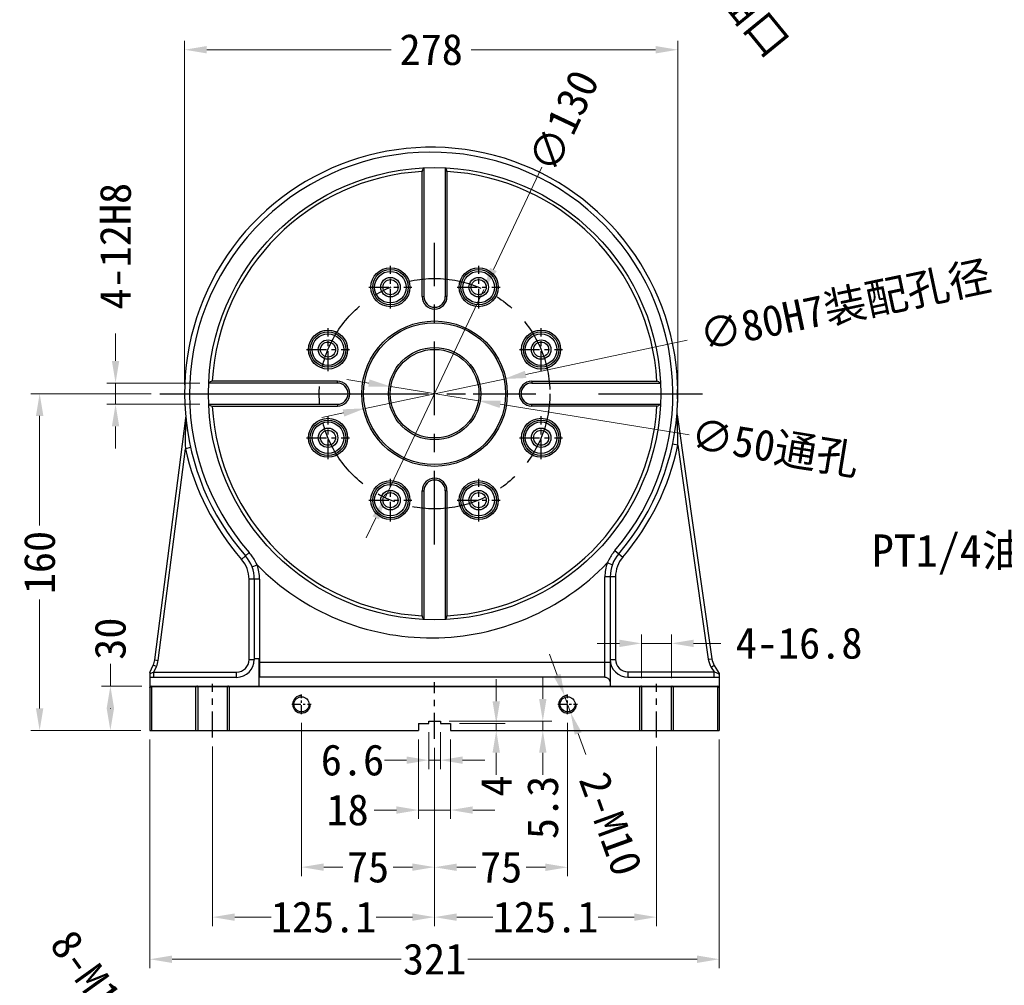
# Model space of a CAD drawing. Header units: millimetres. Extents: x 601 to 2924, y 6 to 1830.
# Tile 18 of 23: x 1474 to 2029, y 523 to 1068. Entities that reach past the tile are written whole.
import ezdxf

# ---------------------------------------------------------------- set-up
doc = ezdxf.new("R2010")
doc.units = ezdxf.units.MM
doc.linetypes.add('CENTER', pattern=[1.75, 1, -0.25, 0.25, -0.25])
doc.layers.add('025', color=1, linetype='Continuous')
doc.styles.get("Standard").update_dxf_attribs({"font": 'MS Gothic.ttf'})
doc.dimstyles.get("Standard").update_dxf_attribs({"dimscale": 5, "dimtxt": 3.5, "dimasz": 2.5, "dimexe": 1, "dimexo": 1, "dimgap": 0.009, "dimtad": 0, "dimdsep": 46, "dimtxsty": 'Standard', "dimcen": 0, "dimclrd": 3, "dimclre": 3, "dimclrt": 1, "dimazin": 2, "dimtfac": 1, "dimtmove": 0, "dimatfit": 3, "dimfxl": 0, "dimtolj": 1, "dimtzin": 0, "dimlwd": 0, "dimlwe": 0, "dimarcsym": 0})

# ---------------------------------------------------------------- blocks, each defined once
blk = doc.blocks.new('*D14')
at = {"layer": '025', "color": 3, "lineweight": 0}
for p, q in [((1716.39, 1274.74), (1708.48, 1284.41)), ((1724.3, 1265.06), (1734.84, 1252.16)), ((1817.55, 1150.94), (1742.75, 1242.48))]:
    blk.add_line(p, q, dxfattribs=at)
at = {"layer": '025', "color": 3}
for points in [[(1718, 1276.05), (1714.78, 1273.42), (1724.3, 1265.06)], [(1744.36, 1243.8), (1741.14, 1241.16), (1734.84, 1252.16)]]:
    blk.add_solid(points, dxfattribs=at)
at = {"layer": 'Defpoints', "color": 0}
for p in [(1724.3, 1265.06), (1734.84, 1252.16)]:
    blk.add_point(p, dxfattribs=at)
at = {"layer": '025', "color": 1, "insert": (1859.53, 1099.57), "char_height": 17.5, "attachment_point": 5, "rotation": 309.2549}
blk.add_mtext('\\A1;{\\fNSimSun|b0|i0|c134|p49;PT3/8注油口}', dxfattribs=at)
blk = doc.blocks.new('*D36')
at = {"layer": '025', "color": 3, "lineweight": 0}
for p, q in [((1768.22, 984.29), (1740.93, 926.62)), ((1679.97, 797.82), (1735.58, 915.33)), ((1674.62, 786.52), (1669.27, 775.23))]:
    blk.add_line(p, q, dxfattribs=at)
at = {"layer": '025', "color": 3}
for points in [[(1739.04, 927.52), (1742.81, 925.73), (1735.58, 915.33)], [(1672.73, 787.42), (1676.5, 785.63), (1679.97, 797.82)]]:
    blk.add_solid(points, dxfattribs=at)
at = {"layer": 'Defpoints', "color": 0}
for p in [(1735.58, 915.33), (1679.97, 797.82)]:
    blk.add_point(p, dxfattribs=at)
at = {"layer": '025', "color": 1, "insert": (1780.54, 1010.32), "char_height": 17.5, "attachment_point": 5, "rotation": 64.6716}
blk.add_mtext('\\A1;∅130', dxfattribs=at)
blk = doc.blocks.new('*D15')
at = {"layer": '025', "color": 3, "lineweight": 0}
for p, q in [((1850.1, 886.68), (1759.14, 867.44)), ((1668.64, 848.3), (1746.91, 864.85)), ((1656.41, 845.71), (1644.18, 843.12))]:
    blk.add_line(p, q, dxfattribs=at)
at = {"layer": '025', "color": 3}
for points in [[(1758.71, 869.48), (1759.57, 865.4), (1746.91, 864.85)], [(1655.98, 847.75), (1656.84, 843.67), (1668.64, 848.3)]]:
    blk.add_solid(points, dxfattribs=at)
at = {"layer": 'Defpoints', "color": 0}
for p in [(1746.91, 864.85), (1668.64, 848.3)]:
    blk.add_point(p, dxfattribs=at)
at = {"layer": '025', "color": 1, "insert": (1939.4, 905.57), "char_height": 17.5, "attachment_point": 5, "rotation": 11.944}
blk.add_mtext('\\A1;{\\fMS Gothic|b0|i0|c128|p49;∅80H7\\fSimSun|b0|i0|c134|p2;装配孔径}', dxfattribs=at)
blk = doc.blocks.new('*D38')
at = {"layer": '025', "color": 3, "lineweight": 0}
for p, q in [((1566.87, 861.57), (1566.87, 1055.56)), ((1844.87, 861.57), (1844.87, 1055.56)), ((1579.37, 1050.56), (1683.33, 1050.56)), ((1832.37, 1050.56), (1728.42, 1050.56))]:
    blk.add_line(p, q, dxfattribs=at)
at = {"layer": '025', "color": 3}
for points in [[(1579.37, 1052.65), (1579.37, 1048.48), (1566.87, 1050.56)], [(1832.37, 1052.65), (1832.37, 1048.48), (1844.87, 1050.56)]]:
    blk.add_solid(points, dxfattribs=at)
at = {"layer": 'Defpoints', "color": 0}
for p in [(1844.87, 1050.56), (1566.87, 856.57), (1844.87, 856.57)]:
    blk.add_point(p, dxfattribs=at)
at = {"layer": '025', "color": 1, "insert": (1705.87, 1050.56), "char_height": 17.5, "attachment_point": 5}
blk.add_mtext('\\A1;278', dxfattribs=at)
blk = doc.blocks.new('*D16')
at = {"layer": '025', "color": 3, "lineweight": 0}
for p, q in [((1527.95, 875.07), (1527.95, 890.54)), ((1575.41, 862.57), (1522.95, 862.57)), ((1527.95, 850.57), (1527.95, 862.57)), ((1575.41, 850.57), (1522.95, 850.57)), ((1527.95, 838.07), (1527.95, 825.57))]:
    blk.add_line(p, q, dxfattribs=at)
at = {"layer": '025', "color": 3}
for points in [[(1525.87, 875.07), (1530.04, 875.07), (1527.95, 862.57)], [(1525.87, 838.07), (1530.04, 838.07), (1527.95, 850.57)]]:
    blk.add_solid(points, dxfattribs=at)
at = {"layer": 'Defpoints', "color": 0}
for p in [(1580.41, 862.57), (1527.95, 850.57), (1580.41, 850.57)]:
    blk.add_point(p, dxfattribs=at)
at = {"layer": '025', "color": 1, "insert": (1527.95, 939.76), "char_height": 17.5, "attachment_point": 5, "rotation": 90}
blk.add_mtext('\\A1;4-{\\fMS Gothic|b0|i0|c128|p49;12}H8', dxfattribs=at)
blk = doc.blocks.new('*D17')
at = {"layer": '025', "color": 3, "lineweight": 0}
for p, q in [((1547.97, 856.57), (1480.17, 856.57)), ((1485.17, 844.07), (1485.17, 782.22)), ((1485.17, 679.07), (1485.17, 740.47)), ((1542.27, 666.57), (1480.17, 666.57))]:
    blk.add_line(p, q, dxfattribs=at)
at = {"layer": '025', "color": 3}
for points in [[(1483.08, 844.07), (1487.25, 844.07), (1485.17, 856.57)], [(1483.08, 679.07), (1487.25, 679.07), (1485.17, 666.57)]]:
    blk.add_solid(points, dxfattribs=at)
at = {"layer": 'Defpoints', "color": 0}
for p in [(1552.97, 856.57), (1485.17, 666.57), (1547.27, 666.57)]:
    blk.add_point(p, dxfattribs=at)
at = {"layer": '025', "color": 1, "insert": (1485.17, 761.34), "char_height": 17.5, "attachment_point": 5, "rotation": 90}
blk.add_mtext('\\A1;160', dxfattribs=at)
blk = doc.blocks.new('*D18')
at = {"layer": '025', "color": 3, "lineweight": 0}
for p, q in [((1525.03, 691.67), (1525.03, 704.17)), ((1542.73, 691.67), (1520.03, 691.67)), ((1525.03, 679.07), (1525.03, 679.17)), ((1542.27, 666.57), (1520.03, 666.57))]:
    blk.add_line(p, q, dxfattribs=at)
at = {"layer": '025', "color": 3}
for points in [[(1522.95, 679.17), (1527.12, 679.17), (1525.03, 691.67)], [(1522.95, 679.07), (1527.12, 679.07), (1525.03, 666.57)]]:
    blk.add_solid(points, dxfattribs=at)
at = {"layer": 'Defpoints', "color": 0}
for p in [(1547.73, 691.67), (1525.03, 666.57), (1547.27, 666.57)]:
    blk.add_point(p, dxfattribs=at)
at = {"layer": '025', "color": 1, "insert": (1525.03, 718.39), "char_height": 17.5, "attachment_point": 5, "rotation": 90}
blk.add_mtext('\\A1;30', dxfattribs=at)
blk = doc.blocks.new('*D19')
at = {"layer": '025', "color": 3, "lineweight": 0}
for p, q in [((1547.27, 661.57), (1547.27, 532.59)), ((1868.27, 661.57), (1868.27, 532.59)), ((1559.77, 537.59), (1688.98, 537.59)), ((1855.77, 537.59), (1726.57, 537.59))]:
    blk.add_line(p, q, dxfattribs=at)
at = {"layer": '025', "color": 3}
for points in [[(1559.77, 539.67), (1559.77, 535.5), (1547.27, 537.59)], [(1855.77, 539.67), (1855.77, 535.5), (1868.27, 537.59)]]:
    blk.add_solid(points, dxfattribs=at)
at = {"layer": 'Defpoints', "color": 0}
for p in [(1547.27, 666.57), (1868.27, 666.57), (1547.27, 537.59)]:
    blk.add_point(p, dxfattribs=at)
at = {"layer": '025', "color": 1, "insert": (1707.77, 537.59), "char_height": 17.5, "attachment_point": 5}
blk.add_mtext('\\A1;321', dxfattribs=at)
blk = doc.blocks.new('*D20')
at = {"layer": '025', "color": 3, "lineweight": 0}
for p, q in [((1824.47, 696.17), (1824.47, 720.74)), ((1841.27, 696.17), (1841.27, 720.74)), ((1811.97, 715.74), (1799.47, 715.74)), ((1824.47, 715.74), (1841.27, 715.74)), ((1853.77, 715.74), (1869.04, 715.74))]:
    blk.add_line(p, q, dxfattribs=at)
at = {"layer": '025', "color": 3}
for points in [[(1811.97, 717.83), (1811.97, 713.66), (1824.47, 715.74)], [(1853.77, 717.83), (1853.77, 713.66), (1841.27, 715.74)]]:
    blk.add_solid(points, dxfattribs=at)
at = {"layer": 'Defpoints', "color": 0}
for p in [(1841.27, 715.74), (1824.47, 691.17), (1841.27, 691.17)]:
    blk.add_point(p, dxfattribs=at)
at = {"layer": '025', "color": 1, "insert": (1913.25, 715.74), "char_height": 17.5, "attachment_point": 5}
blk.add_mtext('\\A1;4-{\\fMS Gothic|b0|i0|c128|p49;16.8}', dxfattribs=at)
blk = doc.blocks.new('*D39')
at = {"layer": '025', "color": 3, "lineweight": 0}
for p, q in [((1582.67, 657.57), (1582.67, 556.33)), ((1707.77, 656.87), (1707.77, 556.33)), ((1595.17, 561.33), (1615.59, 561.33)), ((1695.27, 561.33), (1674.85, 561.33))]:
    blk.add_line(p, q, dxfattribs=at)
at = {"layer": '025', "color": 3}
for points in [[(1595.17, 563.41), (1595.17, 559.24), (1582.67, 561.33)], [(1695.27, 563.41), (1695.27, 559.24), (1707.77, 561.33)]]:
    blk.add_solid(points, dxfattribs=at)
at = {"layer": 'Defpoints', "color": 0}
for p in [(1582.67, 662.57), (1707.77, 661.87), (1707.77, 561.33)]:
    blk.add_point(p, dxfattribs=at)
at = {"layer": '025', "color": 1, "insert": (1645.22, 561.33), "char_height": 17.5, "attachment_point": 5}
blk.add_mtext('\\A1;125.1', dxfattribs=at)
blk = doc.blocks.new('*D40')
at = {"layer": '025', "color": 3, "lineweight": 0}
for p, q in [((1707.77, 656.87), (1707.77, 556.33)), ((1832.87, 657.57), (1832.87, 556.33)), ((1720.27, 561.33), (1740.69, 561.33)), ((1820.37, 561.33), (1799.95, 561.33))]:
    blk.add_line(p, q, dxfattribs=at)
at = {"layer": '025', "color": 3}
for points in [[(1720.27, 563.41), (1720.27, 559.24), (1707.77, 561.33)], [(1820.37, 563.41), (1820.37, 559.24), (1832.87, 561.33)]]:
    blk.add_solid(points, dxfattribs=at)
at = {"layer": 'Defpoints', "color": 0}
for p in [(1707.77, 661.87), (1832.87, 662.57), (1832.87, 561.33)]:
    blk.add_point(p, dxfattribs=at)
at = {"layer": '025', "color": 1, "insert": (1770.32, 561.33), "char_height": 17.5, "attachment_point": 5}
blk.add_mtext('\\A1;125.1', dxfattribs=at)
blk = doc.blocks.new('*D21')
at = {"layer": '025', "color": 3, "lineweight": 0}
for p, q in [((1698.77, 661.57), (1698.77, 616.73)), ((1716.77, 661.57), (1716.77, 616.73)), ((1686.27, 621.73), (1673.77, 621.73)), ((1716.77, 621.73), (1698.77, 621.73)), ((1729.27, 621.73), (1741.77, 621.73))]:
    blk.add_line(p, q, dxfattribs=at)
at = {"layer": '025', "color": 3}
for points in [[(1686.27, 623.81), (1686.27, 619.65), (1698.77, 621.73)], [(1729.27, 623.81), (1729.27, 619.65), (1716.77, 621.73)]]:
    blk.add_solid(points, dxfattribs=at)
at = {"layer": 'Defpoints', "color": 0}
for p in [(1698.77, 666.57), (1716.77, 666.57), (1716.77, 621.73)]:
    blk.add_point(p, dxfattribs=at)
at = {"layer": '025', "color": 1, "insert": (1658.73, 621.73), "char_height": 17.5, "attachment_point": 5}
blk.add_mtext('\\A1;{\\fMS Gothic|b0|i0|c128|p49;18} ', dxfattribs=at)
blk = doc.blocks.new('*D22')
at = {"layer": '025', "color": 3, "lineweight": 0}
for p, q in [((1742.53, 683.07), (1742.53, 695.57)), ((1721.77, 670.57), (1747.53, 670.57)), ((1742.53, 670.57), (1742.53, 666.57)), ((1742.53, 654.07), (1742.53, 641.57))]:
    blk.add_line(p, q, dxfattribs=at)
at = {"layer": '025', "color": 3}
for points in [[(1740.45, 683.07), (1744.62, 683.07), (1742.53, 670.57)], [(1740.45, 654.07), (1744.62, 654.07), (1742.53, 666.57)]]:
    blk.add_solid(points, dxfattribs=at)
at = {"layer": 'Defpoints', "color": 0}
for p in [(1716.77, 670.57), (1742.53, 666.57), (1742.53, 666.57)]:
    blk.add_point(p, dxfattribs=at)
at = {"layer": '025', "color": 1, "insert": (1742.53, 635.28), "char_height": 17.5, "attachment_point": 5, "rotation": 90}
blk.add_mtext('\\A1;4', dxfattribs=at)
blk = doc.blocks.new('*D23')
at = {"layer": '025', "color": 3, "lineweight": 0}
for p, q in [((1768.79, 684.37), (1768.79, 696.87)), ((1716.07, 671.87), (1773.79, 671.87)), ((1768.79, 671.87), (1768.79, 666.57)), ((1757.27, 666.57), (1773.79, 666.57)), ((1768.79, 654.07), (1768.79, 641.57))]:
    blk.add_line(p, q, dxfattribs=at)
at = {"layer": '025', "color": 3}
for points in [[(1766.7, 684.37), (1770.87, 684.37), (1768.79, 671.87)], [(1766.7, 654.07), (1770.87, 654.07), (1768.79, 666.57)]]:
    blk.add_solid(points, dxfattribs=at)
at = {"layer": 'Defpoints', "color": 0}
for p in [(1711.07, 671.87), (1752.27, 666.57), (1768.79, 666.57)]:
    blk.add_point(p, dxfattribs=at)
at = {"layer": '025', "color": 1, "insert": (1768.79, 623.2), "char_height": 17.5, "attachment_point": 5, "rotation": 90}
blk.add_mtext('\\A1;5.3', dxfattribs=at)
blk = doc.blocks.new('*D24')
at = {"layer": '025', "color": 3, "lineweight": 0}
for p, q in [((1704.47, 665.57), (1704.47, 644.87)), ((1711.07, 665.57), (1711.07, 644.87)), ((1691.97, 649.87), (1679.47, 649.87)), ((1711.07, 649.87), (1704.47, 649.87)), ((1723.57, 649.87), (1736.07, 649.87))]:
    blk.add_line(p, q, dxfattribs=at)
at = {"layer": '025', "color": 3}
for points in [[(1691.97, 651.96), (1691.97, 647.79), (1704.47, 649.87)], [(1723.57, 651.96), (1723.57, 647.79), (1711.07, 649.87)]]:
    blk.add_solid(points, dxfattribs=at)
at = {"layer": 'Defpoints', "color": 0}
for p in [(1704.47, 670.57), (1711.07, 670.57), (1711.07, 649.87)]:
    blk.add_point(p, dxfattribs=at)
at = {"layer": '025', "color": 1, "insert": (1661.51, 649.87), "char_height": 17.5, "attachment_point": 5}
blk.add_mtext('\\A1;6.6', dxfattribs=at)
blk = doc.blocks.new('*D41')
at = {"layer": '025', "color": 3, "lineweight": 0}
for p, q in [((1632.77, 670.87), (1632.77, 584.52)), ((1707.77, 656.87), (1707.77, 584.52)), ((1645.27, 589.52), (1656.06, 589.52)), ((1695.27, 589.52), (1684.48, 589.52))]:
    blk.add_line(p, q, dxfattribs=at)
at = {"layer": '025', "color": 3}
for points in [[(1645.27, 591.6), (1645.27, 587.44), (1632.77, 589.52)], [(1695.27, 591.6), (1695.27, 587.44), (1707.77, 589.52)]]:
    blk.add_solid(points, dxfattribs=at)
at = {"layer": 'Defpoints', "color": 0}
for p in [(1632.77, 675.87), (1707.77, 661.87), (1707.77, 589.52)]:
    blk.add_point(p, dxfattribs=at)
at = {"layer": '025', "color": 1, "insert": (1670.27, 589.52), "char_height": 17.5, "attachment_point": 5}
blk.add_mtext('\\A1;75', dxfattribs=at)
blk = doc.blocks.new('*D42')
at = {"layer": '025', "color": 3, "lineweight": 0}
for p, q in [((1782.77, 670.87), (1782.77, 584.46)), ((1707.77, 656.87), (1707.77, 584.46)), ((1720.27, 589.46), (1731.06, 589.46)), ((1770.27, 589.46), (1759.48, 589.46))]:
    blk.add_line(p, q, dxfattribs=at)
at = {"layer": '025', "color": 3}
for points in [[(1720.27, 591.54), (1720.27, 587.37), (1707.77, 589.46)], [(1770.27, 591.54), (1770.27, 587.37), (1782.77, 589.46)]]:
    blk.add_solid(points, dxfattribs=at)
at = {"layer": 'Defpoints', "color": 0}
for p in [(1782.77, 675.87), (1707.77, 661.87), (1707.77, 589.46)]:
    blk.add_point(p, dxfattribs=at)
at = {"layer": '025', "color": 1, "insert": (1745.27, 589.46), "char_height": 17.5, "attachment_point": 5}
blk.add_mtext('\\A1;75', dxfattribs=at)
blk = doc.blocks.new('*D43')
at = {"layer": '025', "color": 3, "lineweight": 0}
for p, q in [((1776.84, 697.84), (1772.6, 709.6)), ((1781.08, 686.08), (1784.47, 676.67)), ((1792.95, 653.15), (1788.71, 664.91))]:
    blk.add_line(p, q, dxfattribs=at)
at = {"layer": '025', "color": 3}
for points in [[(1778.8, 698.54), (1774.88, 697.13), (1781.08, 686.08)], [(1790.67, 665.62), (1786.75, 664.21), (1784.47, 676.67)]]:
    blk.add_solid(points, dxfattribs=at)
at = {"layer": 'Defpoints', "color": 0}
for p in [(1781.08, 686.08), (1784.47, 676.67)]:
    blk.add_point(p, dxfattribs=at)
at = {"layer": '025', "color": 1, "insert": (1807.09, 613.91), "char_height": 17.5, "attachment_point": 5, "rotation": 289.8254}
blk.add_mtext('\\A1;2-M10', dxfattribs=at)
blk = doc.blocks.new('*D46')
at = {"layer": '025', "color": 3, "lineweight": 0}
for p, q in [((1670.75, 862.55), (1658.41, 864.54)), ((1683.09, 860.56), (1732.45, 852.59)), ((1851.22, 833.42), (1744.79, 850.6))]:
    blk.add_line(p, q, dxfattribs=at)
at = {"layer": '025', "color": 3}
for points in [[(1671.08, 864.61), (1670.42, 860.49), (1683.09, 860.56)], [(1745.13, 852.66), (1744.46, 848.54), (1732.45, 852.59)]]:
    blk.add_solid(points, dxfattribs=at)
at = {"layer": 'Defpoints', "color": 0}
for p in [(1683.09, 860.56), (1732.45, 852.59)]:
    blk.add_point(p, dxfattribs=at)
at = {"layer": '025', "color": 1, "insert": (1899.58, 825.62), "char_height": 17.5, "attachment_point": 5, "rotation": 350.8313}
blk.add_mtext('\\A1;{\\fMS Gothic|b0|i0|c128|p49;∅50通孔}', dxfattribs=at)
blk = doc.blocks.new('*D66')
at = {"layer": '025', "color": 3, "lineweight": 0}
for p, q in [((1538.87, 492.76), (1566.59, 454.14)), ((1580.87, 434.23), (1573.87, 443.98)), ((1588.16, 424.08), (1595.45, 413.92))]:
    blk.add_line(p, q, dxfattribs=at)
at = {"layer": '025', "color": 3}
for points in [[(1568.28, 455.35), (1564.89, 452.92), (1573.87, 443.98)], [(1589.85, 425.29), (1586.47, 422.86), (1580.87, 434.23)]]:
    blk.add_solid(points, dxfattribs=at)
at = {"layer": 'Defpoints', "color": 0}
for p in [(1573.87, 443.98), (1580.87, 434.23)]:
    blk.add_point(p, dxfattribs=at)
at = {"layer": '025', "color": 1, "insert": (1514.55, 526.64), "char_height": 17.5, "attachment_point": 5, "rotation": 305.668}
blk.add_mtext('\\A1;8-M12', dxfattribs=at)

msp = doc.modelspace()

# ---------------------------------------------------------------- linework, layer by layer
at = {"color": 7, "linetype": 'Continuous'}
for p, q in [((1701.773, 983.934), (1701.773, 911.325)), ((1713.773, 983.934), (1713.773, 911.325)), ((1700.773, 911.325), (1700.773, 981.88)), ((1714.773, 981.88), (1714.773, 911.325)), ((1700.773, 911.325), (1701.773, 911.325)), ((1714.773, 911.325), (1713.773, 911.325)), ((1653.023, 862.575), (1580.414, 862.575)), ((1653.023, 863.575), (1582.468, 863.575)), ((1653.023, 862.575), (1653.023, 863.575)), ((1762.523, 863.575), (1833.078, 863.575)), ((1762.523, 863.575), (1762.523, 862.575)), ((1762.523, 862.575), (1835.132, 862.575)), ((1580.414, 850.575), (1653.023, 850.575)), ((1582.468, 849.575), (1653.023, 849.575)), ((1653.023, 850.575), (1653.023, 849.575)), ((1762.523, 850.575), (1835.132, 850.575)), ((1762.523, 849.575), (1762.523, 850.575)), ((1833.078, 849.575), (1762.523, 849.575)), ((1844.443, 844.732), (1864.029, 707.112)), ((1550.02, 706.38), (1567.487, 842.739)), ((1844.871, 827.531), (1841.934, 828.144)), ((1844.871, 827.531), (1862.049, 706.83)), ((1552.003, 706.126), (1567.303, 825.555)), ((1570.23, 826.21), (1567.303, 825.555)), ((1700.773, 801.825), (1701.773, 801.825)), ((1700.773, 731.27), (1700.773, 801.825)), ((1701.773, 801.825), (1701.773, 729.216)), ((1714.773, 801.825), (1713.773, 801.825)), ((1713.773, 801.825), (1713.773, 729.216)), ((1714.773, 801.825), (1714.773, 731.27)), ((1603.318, 766.909), (1598.971, 763.108)), ((1809.456, 768.099), (1813.846, 764.349)), ((1807.953, 760.075), (1805.13, 761.091)), ((1604.914, 758.904), (1607.725, 759.951)), ((1603.173, 706.575), (1603.173, 751.919)), ((1609.173, 751.919), (1603.173, 751.919)), ((1606.173, 751.919), (1606.173, 706.575)), ((1609.173, 751.919), (1609.173, 696.675)), ((1809.773, 753.307), (1803.773, 753.307)), ((1803.773, 696.675), (1803.773, 753.307)), ((1806.773, 753.307), (1806.773, 691.675)), ((1809.773, 753.307), (1809.773, 706.675)), ((1550.02, 706.38), (1552.003, 706.126)), ((1603.173, 706.575), (1606.173, 706.575)), ((1606.173, 707.275), (1608.773, 707.275)), ((1608.773, 707.275), (1608.773, 691.675)), ((1608.773, 705.092), (1806.773, 705.092)), ((1806.773, 706.675), (1809.773, 706.675)), ((1862.049, 706.83), (1864.029, 707.112)), ((1547.273, 699.275), (1549.2, 703.504)), ((1549.608, 699.575), (1547.273, 698.524)), ((1551.02, 702.675), (1549.2, 703.504)), ((1549.608, 699.575), (1551.02, 702.675)), ((1549.608, 696.575), (1549.608, 699.575)), ((1549.608, 699.575), (1596.173, 699.575)), ((1596.173, 696.575), (1596.173, 699.575)), ((1816.773, 699.675), (1865.307, 699.675)), ((1816.773, 699.675), (1816.773, 696.675)), ((1865.449, 703.221), (1863.753, 702.162)), ((1863.753, 702.162), (1865.307, 699.675)), ((1865.307, 696.675), (1865.307, 699.675)), ((1867.415, 698.675), (1865.307, 699.675)), ((1865.449, 703.221), (1868.273, 698.702)), ((1547.273, 699.275), (1547.273, 666.575)), ((1596.173, 696.575), (1547.273, 696.575)), ((1803.773, 696.675), (1609.173, 696.675)), ((1816.773, 696.675), (1868.273, 696.675)), ((1868.273, 698.702), (1868.273, 666.575)), ((1548.273, 691.675), (1548.273, 666.575)), ((1548.273, 691.675), (1867.273, 691.675)), ((1591.001, 691.175), (1548.273, 691.175)), ((1573.273, 666.575), (1573.273, 691.675)), ((1574.273, 691.175), (1574.273, 666.575)), ((1841.201, 691.175), (1591.073, 691.175)), ((1591.073, 666.575), (1591.073, 691.175)), ((1592.073, 691.675), (1592.073, 666.575)), ((1823.473, 666.575), (1823.473, 691.675)), ((1824.473, 691.175), (1824.473, 666.575)), ((1867.273, 691.175), (1841.273, 691.175)), ((1841.273, 666.575), (1841.273, 691.175)), ((1842.273, 691.675), (1842.273, 666.575)), ((1867.273, 691.675), (1867.273, 666.575)), ((1704.473, 671.875), (1711.073, 671.875)), ((1704.473, 670.575), (1704.473, 671.875)), ((1711.073, 671.875), (1711.073, 670.575)), ((1547.273, 666.575), (1698.773, 666.575)), ((1698.773, 670.575), (1704.473, 670.575)), ((1698.773, 670.575), (1698.773, 666.575)), ((1711.073, 670.575), (1716.773, 670.575)), ((1716.773, 670.575), (1716.773, 666.575)), ((1716.773, 666.575), (1868.273, 666.575))]:
    msp.add_line(p, q, dxfattribs=at)
at = {"color": 1, "linetype": 'CENTER', "ltscale": 41.656}
for p, q in [((1707.773, 771.475), (1707.773, 941.675)), ((1662.673, 856.575), (1752.873, 856.575))]:
    msp.add_line(p, q, dxfattribs=at)
at = {"color": 1, "linetype": 'CENTER', "ltscale": 11.176}
for p, q in [((1682.898, 904.527), (1682.898, 928.727)), ((1732.647, 904.527), (1732.647, 928.727)), ((1670.798, 916.627), (1694.998, 916.627)), ((1720.547, 916.627), (1744.747, 916.627)), ((1647.721, 869.349), (1647.721, 893.549)), ((1767.825, 869.349), (1767.825, 893.549)), ((1635.621, 881.449), (1659.821, 881.449)), ((1755.725, 881.449), (1779.925, 881.449)), ((1647.721, 819.601), (1647.721, 843.801)), ((1767.825, 819.601), (1767.825, 843.801)), ((1635.621, 831.701), (1659.821, 831.701)), ((1755.725, 831.701), (1779.925, 831.701)), ((1682.898, 784.423), (1682.898, 808.623)), ((1732.647, 784.423), (1732.647, 808.623)), ((1670.798, 796.523), (1694.998, 796.523)), ((1720.547, 796.523), (1744.747, 796.523))]:
    msp.add_line(p, q, dxfattribs=at)
at = {"color": 1, "linetype": 'CENTER', "ltscale": 141.224}
msp.add_line((1552.973, 856.575), (1858.773, 856.575), dxfattribs=at)
at = {"color": 1, "linetype": 'CENTER', "ltscale": 14.732}
for p, q in [((1707.773, 661.875), (1707.773, 693.922)), ((1582.673, 662.575), (1582.673, 692.832)), ((1832.873, 662.575), (1832.873, 692.832))]:
    msp.add_line(p, q, dxfattribs=at)
at = {"color": 7, "linetype": 'Continuous'}
for centre, radius in [((1707.773, 856.575), 127.5), ((1682.898, 916.627), 11), ((1732.647, 916.627), 11), ((1682.898, 916.627), 10), ((1682.898, 916.627), 8.9), ((1682.898, 916.627), 5.5), ((1732.647, 916.627), 10), ((1732.647, 916.627), 8.9), ((1732.647, 916.627), 5.5), ((1682.898, 916.627), 4.25), ((1732.647, 916.627), 4.25), ((1707.773, 856.575), 41), ((1707.773, 856.575), 40), ((1647.721, 881.449), 11), ((1647.721, 881.449), 10), ((1647.721, 881.449), 8.9), ((1767.825, 881.449), 11), ((1767.825, 881.449), 10), ((1767.825, 881.449), 8.9), ((1647.721, 881.449), 5.5), ((1647.721, 881.449), 4.25), ((1707.773, 856.575), 26), ((1767.825, 881.449), 5.5), ((1767.825, 881.449), 4.25), ((1707.773, 856.575), 25), ((1647.721, 831.701), 11), ((1647.721, 831.701), 10), ((1647.721, 831.701), 8.9), ((1767.825, 831.701), 11), ((1767.825, 831.701), 10), ((1767.825, 831.701), 8.9), ((1647.721, 831.701), 5.5), ((1647.721, 831.701), 4.25), ((1767.825, 831.701), 5.5), ((1767.825, 831.701), 4.25), ((1682.898, 796.523), 11), ((1682.898, 796.523), 10), ((1682.898, 796.523), 8.9), ((1732.647, 796.523), 11), ((1732.647, 796.523), 10), ((1732.647, 796.523), 8.9), ((1682.898, 796.523), 5.5), ((1682.898, 796.523), 4.25), ((1732.647, 796.523), 5.5), ((1732.647, 796.523), 4.25), ((1632.773, 681.375), 4.25), ((1782.773, 681.375), 4.25)]:
    msp.add_circle(centre, radius, dxfattribs=at)
at = {"color": 1, "linetype": 'CENTER', "ltscale": 41.656}
msp.add_circle((1707.773, 856.575), 65, dxfattribs=at)
at = {"color": 7, "linetype": 'Continuous'}
for centre, radius, start, end in [((1705.873, 856.575), 139, 2.06004, 221.16386), ((1705.873, 856.575), 136.225, 319.49761, 221.16385), ((1707.773, 856.575), 125.5, 93.19744, 176.80256), ((1707.773, 856.575), 125.5, 3.19744, 86.80256), ((1707.773, 911.325), 7, 180, 0), ((1707.773, 911.325), 6, 180, 0), ((1653.023, 856.575), 7, 270, 90), ((1653.023, 856.575), 6, 270, 90), ((1762.523, 856.575), 7, 90, 270), ((1762.523, 856.575), 6, 90, 270), ((1705.873, 856.575), 139, 358.02606, 1.97294), ((1861.825, 856.583), 17.375, 180.02611, 182.823), ((1707.773, 856.575), 125.5, 183.19744, 266.80256), ((1707.773, 856.575), 125.5, 273.19744, 356.80256), ((1705.873, 856.575), 139, 319.49748, 357.93996), ((1847.413, 845.155), 3, 175.38713, 188.1), ((1524.546, 828.167), 320.326, 359.88623, 2.96432), ((1887.506, 830.701), 320.245, 177.84581, 180.92076), ((1564.512, 843.12), 3, 352.7, 5.43716), ((1705.873, 856.575), 142, 319.49748, 348.19763), ((1705.873, 856.575), 142, 192.61808, 221.16386), ((1707.773, 801.825), 7, 0, 180), ((1707.773, 801.825), 6, 0, 180), ((1826.773, 753.307), 20, 139.49748, 180), ((1586.173, 751.919), 17, 0.00016, 41.16386), ((1586.173, 751.919), 20, 0, 41.16386), ((1705.873, 856.575), 137.729, 224.55155, 316.10979), ((1826.773, 753.307), 23, 160.22073, 180), ((1826.773, 753.307), 17, 139.49748, 179.99984), ((1586.173, 751.919), 23, 0, 20.44061), ((1540.101, 707.651), 10, 335.5, 352.7), ((1540.101, 707.651), 12, 335.5, 352.7), ((1596.173, 706.575), 10, 270, 0), ((1596.173, 706.575), 7, 269.99856, 0.00144), ((1816.773, 706.675), 10, 180, 270), ((1816.773, 706.675), 7, 179.99856, 270.00144), ((1873.929, 708.521), 12, 188.1, 212), ((1873.929, 708.521), 10, 188.1, 212), ((1609.174, 694.134), 2.541, 90.0178, 99.07534), ((1548.273, 690.675), 1, 90, 180), ((1573.773, 691.175), 0.5, 0, 89.99711), ((1591.573, 691.175), 0.5, 90.00294, 180), ((1823.973, 691.175), 0.5, 0, 89.99714), ((1841.773, 691.175), 0.5, 90.00294, 180), ((1867.273, 690.675), 1, 0, 90)]:
    msp.add_arc(centre, radius, start, end, dxfattribs=at)
for points, knots in [([(1701.773, 983.665), (1701.497, 983.493), (1700.981, 982.976), (1700.773, 982.259), (1700.773, 981.88)], [0, 0, 0, 0, 0.4617473, 1, 1, 1, 1]), ([(1714.773, 981.88), (1714.773, 982.259), (1714.565, 982.976), (1714.049, 983.493), (1713.773, 983.665)], [0, 0, 0, 0, 0.5382545, 1, 1, 1, 1]), ([(1582.468, 863.575), (1582.089, 863.575), (1581.372, 863.367), (1580.855, 862.851), (1580.682, 862.575)], [0, 0, 0, 0, 0.5382545, 1, 1, 1, 1]), ([(1834.863, 862.575), (1834.691, 862.851), (1834.174, 863.367), (1833.457, 863.575), (1833.078, 863.575)], [0, 0, 0, 0, 0.4617473, 1, 1, 1, 1]), ([(1844.783, 861.572), (1844.797, 861.188), (1844.756, 860.39), (1844.567, 858.732), (1844.45, 857.448), (1844.45, 856.575)], [0, 0, 0, 0, 0.2298891, 0.4770849, 1, 1, 1, 1]), ([(1844.472, 855.727), (1844.507, 855.003), (1844.66, 853.626), (1844.807, 852.24), (1844.783, 851.578)], [0, 0, 0, 0, 0.5227624, 1, 1, 1, 1]), ([(1580.682, 850.575), (1580.855, 850.299), (1581.372, 849.783), (1582.089, 849.575), (1582.468, 849.575)], [0, 0, 0, 0, 0.4617473, 1, 1, 1, 1]), ([(1833.078, 849.575), (1833.457, 849.575), (1834.174, 849.783), (1834.691, 850.299), (1834.863, 850.575)], [0, 0, 0, 0, 0.5382545, 1, 1, 1, 1]), ([(1607.725, 759.951), (1607.452, 760.584), (1606.261, 763.066), (1604.676, 765.356), (1603.318, 766.909)], [0, 0, 0, 0, 0.250359, 1, 1, 1, 1]), ([(1809.456, 768.099), (1809.008, 767.575), (1807.301, 765.417), (1805.923, 762.994), (1805.13, 761.091)], [0, 0, 0, 0, 0.2503807, 1, 1, 1, 1]), ([(1700.773, 731.27), (1700.773, 730.891), (1700.981, 730.174), (1701.497, 729.657), (1701.773, 729.484)], [0, 0, 0, 0, 0.5382545, 1, 1, 1, 1]), ([(1713.773, 729.484), (1714.049, 729.657), (1714.565, 730.174), (1714.773, 730.891), (1714.773, 731.27)], [0, 0, 0, 0, 0.4617473, 1, 1, 1, 1]), ([(1803.773, 696.675), (1804.188, 696.675), (1805.029, 696.457), (1806.006, 695.634), (1806.627, 694.523), (1806.773, 693.684), (1806.773, 693.268)], [0, 0, 0, 0, 0.2493714, 0.49933, 0.7495521, 1, 1, 1, 1]), ([(1868.273, 698.268), (1868.209, 698.298), (1867.923, 698.434), (1867.637, 698.57), (1867.415, 698.675)], [0, 0, 0, 0, 0.2235144, 1, 1, 1, 1]), ([(1547.273, 690.675), (1547.273, 690.74), (1547.34, 690.891), (1547.566, 691.044), (1547.888, 691.151), (1548.138, 691.175), (1548.273, 691.175)], [0, 0, 0, 0, 0.1622406, 0.3782461, 0.6641725, 1, 1, 1, 1]), ([(1867.273, 691.175), (1867.408, 691.175), (1867.658, 691.151), (1867.98, 691.044), (1868.205, 690.891), (1868.273, 690.74), (1868.273, 690.675)], [0, 0, 0, 0, 0.3356132, 0.621641, 0.8377684, 1, 1, 1, 1])]:
    msp.add_open_spline(points, degree=3, knots=knots, dxfattribs=at)
at = {"layer": '025', "color": 1, "linetype": 'CENTER', "ltscale": 5.08}
for p, q in [((1632.773, 675.875), (1632.773, 686.875)), ((1782.773, 675.875), (1782.773, 686.875)), ((1627.273, 681.375), (1638.273, 681.375)), ((1777.273, 681.375), (1788.273, 681.375))]:
    msp.add_line(p, q, dxfattribs=at)
at = {"layer": '025', "color": 0}
for centre in [(1632.773, 681.375), (1782.773, 681.375)]:
    msp.add_arc(centre, 5, 90, 0, dxfattribs=at)

# ---------------------------------------------------------------- texts
at = {"layer": '025', "color": 1, "insert": (2065.814, 754.569), "char_height": 18.2, "attachment_point": 9}
msp.add_mtext('{\\fNSimSun|b0|i0|c134|p49;PT1/4油孔}', dxfattribs=at)

# ---------------------------------------------------------------- dimensions: what is measured, and where the dimension line sits
at = {"layer": '025', "color": 0}
for p1, p2, text, picture, middle in [((1724.299, 1265.056), (1734.841, 1252.156), '{\\fNSimSun|b0|i0|c134|p49;PT3/8注油口}', '*D14', (1859.533, 1099.567)), ((1668.639, 848.297), (1746.907, 864.853), '{\\fMS Gothic|b0|i0|c128|p49;<>H7\\fSimSun|b0|i0|c134|p2;装配孔径}', '*D15', (1939.398, 905.572)), ((1683.092, 860.558), (1732.453, 852.591), '{\\fMS Gothic|b0|i0|c128|p49;<>通孔}', '*D46', (1899.577, 825.617)), ((1580.871, 434.231), (1573.874, 443.98), '8-M12', '*D66', (1514.546, 526.642))]:
    dim = msp.add_diameter_dim_2p(p1=p1, p2=p2, text=text, dimstyle='Standard', dxfattribs=at)
    dim.commit()
    dim.dimension.update_dxf_attribs({"geometry": picture, "text_midpoint": middle, "dimtype": 163})
for base, p1, p2, picture, middle in [((1844.873, 1050.562), (1566.873, 856.575), (1844.873, 856.575), '*D38', (1705.873, 1050.562)), ((1547.273, 537.587), (1868.273, 666.575), (1547.273, 666.575), '*D19', (1707.773, 537.587)), ((1711.073, 649.872), (1704.473, 670.575), (1711.073, 670.575), '*D24', (1661.511, 649.872))]:
    dim = msp.add_linear_dim(base=base, p1=p1, p2=p2, dimstyle='Standard', dxfattribs=at)
    dim.commit()
    dim.dimension.update_dxf_attribs({"geometry": picture, "text_midpoint": middle, "dimtype": 160})
dim = msp.add_diameter_dim_2p(p1=(1679.966, 797.823), p2=(1735.58, 915.327), dimstyle='Standard', dxfattribs=at)
dim.commit()
dim.dimension.update_dxf_attribs({"geometry": '*D36', "text_midpoint": (1780.54, 1010.318), "dimtype": 163})
for base, p1, p2, text, picture, middle in [((1527.954, 850.575), (1580.414, 862.575), (1580.414, 850.575), '4-{\\fMS Gothic|b0|i0|c128|p49;<>}H8', '*D16', (1527.954, 939.755)), ((1485.166, 666.575), (1552.973, 856.575), (1547.273, 666.575), '160', '*D17', (1485.166, 761.344)), ((1525.032, 666.575), (1547.727, 691.675), (1547.273, 666.575), '30', '*D18', (1525.032, 718.387))]:
    dim = msp.add_linear_dim(base=base, p1=p1, p2=p2, angle=90, text=text, dimstyle='Standard', dxfattribs=at)
    dim.commit()
    dim.dimension.update_dxf_attribs({"geometry": picture, "text_midpoint": middle, "dimtype": 160})
for base, p1, p2, text, picture, middle in [((1841.273, 715.745), (1824.473, 691.175), (1841.273, 691.175), '4-{\\fMS Gothic|b0|i0|c128|p49;<>}', '*D20', (1913.253, 715.745)), ((1716.773, 621.731), (1698.773, 666.575), (1716.773, 666.575), '{\\fMS Gothic|b0|i0|c128|p49;<>} ', '*D21', (1658.728, 621.731))]:
    dim = msp.add_linear_dim(base=base, p1=p1, p2=p2, text=text, dimstyle='Standard', dxfattribs=at)
    dim.commit()
    dim.dimension.update_dxf_attribs({"geometry": picture, "text_midpoint": middle, "dimtype": 160})
dim = msp.add_diameter_dim_2p(p1=(1781.077, 686.079), p2=(1784.469, 676.671), text='2-M10', dimstyle='Standard', dxfattribs=at)
dim.commit()
dim.dimension.update_dxf_attribs({"geometry": '*D43', "text_midpoint": (1807.094, 613.914)})
for base, p1, p2, picture, middle in [((1768.785, 666.575), (1711.073, 671.875), (1752.267, 666.575), '*D23', (1768.785, 623.197)), ((1742.533, 666.575), (1716.773, 670.575), (1742.533, 666.575), '*D22', (1742.533, 635.28))]:
    dim = msp.add_linear_dim(base=base, p1=p1, p2=p2, angle=90, dimstyle='Standard', dxfattribs=at)
    dim.commit()
    dim.dimension.update_dxf_attribs({"geometry": picture, "text_midpoint": middle})
for base, p1, p2, picture, middle in [((1707.773, 589.52), (1632.773, 675.875), (1707.773, 661.875), '*D41', (1670.273, 589.52)), ((1707.773, 589.456), (1782.773, 675.875), (1707.773, 661.875), '*D42', (1745.273, 589.456)), ((1707.773, 561.327), (1582.673, 662.575), (1707.773, 661.875), '*D39', (1645.223, 561.327)), ((1832.873, 561.327), (1707.773, 661.875), (1832.873, 662.575), '*D40', (1770.323, 561.327))]:
    dim = msp.add_linear_dim(base=base, p1=p1, p2=p2, dimstyle='Standard', dxfattribs=at)
    dim.commit()
    dim.dimension.update_dxf_attribs({"geometry": picture, "text_midpoint": middle})

doc.saveas('drawing.dxf')
